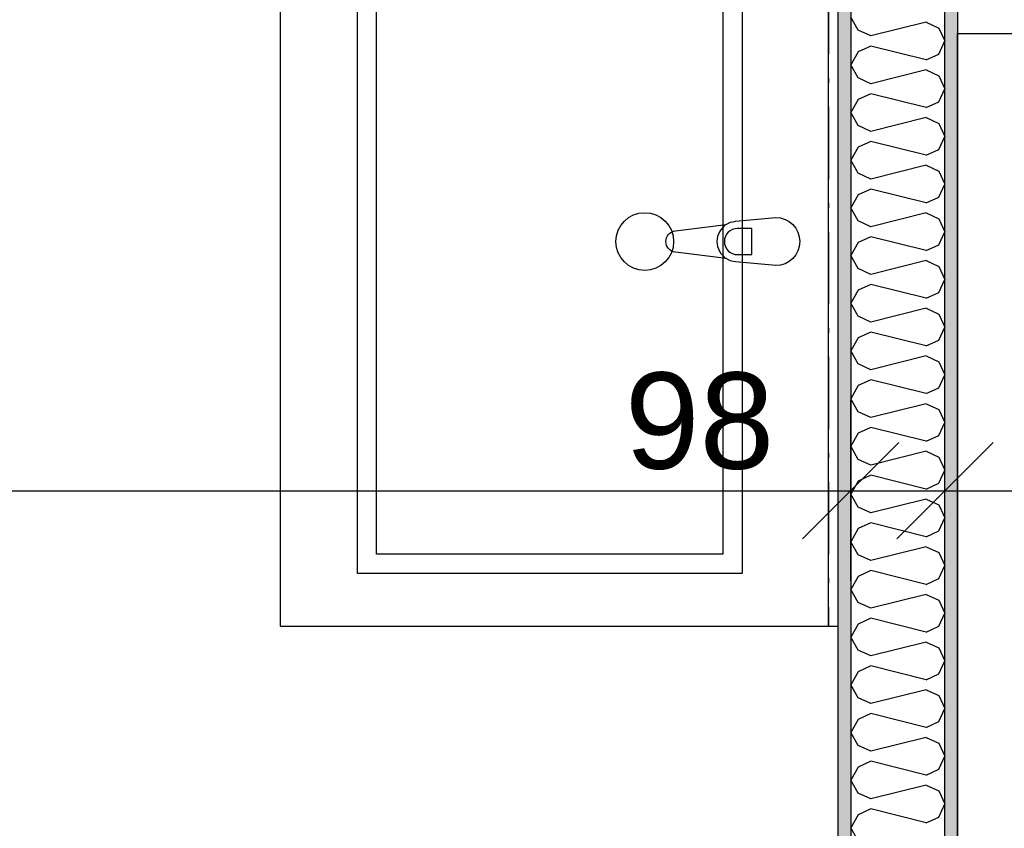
# Model space of a CAD drawing. Header units: millimetres. Extents: x -5000 to 341424, y -9235 to 550260.
# Tile 148 of 236: x 297075 to 298099, y 353092 to 353933. Entities that reach past the tile are written whole.
import ezdxf
from ezdxf.enums import TextEntityAlignment as Align

# ---------------------------------------------------------------- set-up
doc = ezdxf.new("R2010")
doc.units = ezdxf.units.MM
doc.header["$LTSCALE"] = 0.5
doc.header["$MEASUREMENT"] = 0
doc.linetypes.add('Over snittplan', pattern=[260, 150, -50, 10, -50])
doc.linetypes.add('PLINE', pattern=[0])
doc.layers.add('236- Innvendig kledning og overflate(Nye konstruksjoner)', color=7, linetype='Continuous', lineweight=0)
for name, color, linetype in [('242- Ikke-bærende innervegger (Skravur)(Nye konstruksjoner)', 7, 'Continuous'), ('242- Ikke-bærende innervegger(Nye konstruksjoner)', 7, 'Continuous'), ('25-- Dekker(Nye konstruksjoner)', 7, 'Continuous'), ('273- Kjøkkeninnredning(Nye konstruksjoner)', 7, 'Continuous'), ('842-M___1_50 Målsetting bygning(Nye konstruksjoner)', 7, 'Continuous'), ('862- M___Nettoareal(Nye konstruksjoner)', 7, 'Continuous'), ('862- M___Nettoareal(Polylinje)(Nye konstruksjoner)', 7, 'Continuous'), ('862- M___Nettoareal(Tekst)(Nye konstruksjoner)', 7, 'Continuous')]:
    doc.layers.add(name, color=color, linetype=linetype)
doc.styles.add('GENERATED_STYLE_1', font='txt')
doc.styles.add('GENERATED_STYLE_3', font='arial.ttf')
doc.dimstyles.new('GENERATED_STYLE__3', dxfattribs={"dimtxt": 100, "dimasz": 95, "dimexe": 0.18, "dimexo": 0.0625, "dimgap": 0, "dimtad": 1, "dimdec": 0, "dimzin": 0, "dimdsep": 46, "dimtxsty": 'GENERATED_STYLE_3', "dimblk": 'ARROWHEAD_6', "dimblk1": 'ARROWHEAD_6', "dimblk2": 'ARROWHEAD_6', "dimcen": 0.09, "dimse1": 1, "dimse2": 1, "dimclrd": 256, "dimclre": 256, "dimclrt": 256, "dimadec": 1, "dimazin": 0, "dimtfac": 1, "dimtdec": 4, "dimtmove": 2, "dimatfit": 3, "dimfxl": 1, "dimtolj": 1, "dimtzin": 0, "dimarcsym": 0})
doc.dimstyles.new('GENERATED_STYLE__4', dxfattribs={"dimtxt": 100, "dimasz": 95, "dimexe": 0.18, "dimexo": 0.0625, "dimgap": 0, "dimtad": 1, "dimdec": 0, "dimzin": 0, "dimdsep": 46, "dimtxsty": 'GENERATED_STYLE_3', "dimblk": 'ARROWHEAD_6', "dimblk1": 'ARROWHEAD_6', "dimblk2": 'ARROWHEAD_6', "dimcen": 0.09, "dimse1": 1, "dimse2": 1, "dimclrd": 256, "dimclre": 256, "dimclrt": 256, "dimadec": 1, "dimazin": 0, "dimtfac": 1, "dimtdec": 4, "dimtmove": 0, "dimatfit": 3, "dimfxl": 1, "dimtolj": 1, "dimtzin": 0, "dimarcsym": 0})
pattern_1 = [(0, (0, 0), (0, 43.30127), [0, -25]), (0, (12.5, 21.65), (0, 43.30127), [0, -25])]

# ---------------------------------------------------------------- blocks, each defined once
blk = doc.blocks.new('STUE__7', base_point=(299299.5, 355025.2))
at = {"layer": '862- M___Nettoareal(Polylinje)(Nye konstruksjoner)', "linetype": 'PLINE', "flags": 128}
blk.add_lwpolyline([(298050, 349780.7), (302741, 349780.7), (302741, 356380.7), (298050, 356380.7), (298050, 355490.7), (298050, 354480.7)], close=True, dxfattribs=at)
at = {"layer": '862- M___Nettoareal(Tekst)(Nye konstruksjoner)', "style": 'GENERATED_STYLE_1'}
for tag, p in [('DUMMY_861', (299523.6, 355213.4)), ('ROOM_NAME', (299075.4, 355163.6)), ('DUMMY_862', (299075.4, 355025.2))]:
    blk.add_attdef(tag, text='', height=100, dxfattribs=at).set_placement(p, align=Align.TOP_LEFT)
blk = doc.blocks.new('BAD__37', base_point=(296223.3, 353093.5))
at = {"layer": '862- M___Nettoareal(Polylinje)(Nye konstruksjoner)', "linetype": 'PLINE', "flags": 128}
blk.add_lwpolyline([(294722, 354256.6), (294722, 351276.6), (297926, 351276.6), (297926, 354256.6)], close=True, dxfattribs=at)
at = {"layer": '862- M___Nettoareal(Tekst)(Nye konstruksjoner)', "style": 'GENERATED_STYLE_1'}
for tag, p in [('DUMMY_861', (296420.6, 353281.7)), ('ROOM_NAME', (296026, 353230.2)), ('DUMMY_862', (296026, 353093.5))]:
    blk.add_attdef(tag, text='', height=100, dxfattribs=at).set_placement(p, align=Align.TOP_LEFT)
blk = doc.blocks.new('Baderomsinnredning[148]', base_point=(297346, 353302.1))
at = {"layer": '273- Kjøkkeninnredning(Nye konstruksjoner)', "linetype": 'PLINE'}
for p, q in [((297346, 353302.1), (297346, 354102.1)), ((297346, 354102.1), (297916, 354102.1)), ((297916, 353302.1), (297916, 354102.1)), ((297426, 353357.1), (297426, 354047.1)), ((297426, 354047.1), (297826, 354047.1)), ((297826, 354047.1), (297826, 353357.1)), ((297446, 353377.1), (297446, 354027.1)), ((297446, 354027.1), (297806, 354027.1)), ((297806, 354027.1), (297806, 353377.1)), ((297836.1, 353715.7), (297821.2, 353715.7)), ((297836.1, 353688.5), (297836.1, 353715.7)), ((297821.2, 353688.5), (297836.1, 353688.5)), ((297806, 353377.1), (297446, 353377.1)), ((297826, 353357.1), (297426, 353357.1)), ((297346, 353302.1), (297916, 353302.1))]:
    blk.add_line(p, q, dxfattribs=at)
at = {"layer": '273- Kjøkkeninnredning(Nye konstruksjoner)', "linetype": 'PLINE', "flags": 128}
blk.add_lwpolyline([(297861, 353677.1), (297819.1, 353681.1, -0.12102), (297809.5, 353684.4), (297756.6, 353691, -0.882566), (297756.6, 353713.2), (297809.5, 353719.9, -0.12102), (297819.1, 353723.1), (297861, 353727.1, -1)], format="xyb", close=True, dxfattribs=at)
at = {"layer": '273- Kjøkkeninnredning(Nye konstruksjoner)', "linetype": 'PLINE'}
blk.add_circle((297724.8, 353702.1), 30, dxfattribs=at)
for centre, radius, start, end in [((297821, 353702.1), 21.1, 122.771, 237.229), ((297821.2, 353702.1), 13.6, 90, 270)]:
    blk.add_arc(centre, radius, start, end, dxfattribs=at)
blk = doc.blocks.new('Speil[207]', base_point=(297916, 354102.1))
at = {"layer": '273- Kjøkkeninnredning(Nye konstruksjoner)', "linetype": 'Over snittplan'}
for p, q in [((297916, 354102.1), (297916, 353302.1)), ((297926, 354102.1), (297916, 354102.1)), ((297926, 353302.1), (297926, 354102.1)), ((297916, 353302.1), (297926, 353302.1))]:
    blk.add_line(p, q, dxfattribs=at)
at = {"layer": '273- Kjøkkeninnredning(Nye konstruksjoner)', "linetype": 'Over snittplan', "flags": 128}
blk.add_lwpolyline([(297916, 354102.1), (297916, 353302.1), (297926, 353302.1), (297926, 354102.1)], close=True, dxfattribs=at)
blk = doc.blocks.new('*X1334')
at = {"layer": '242- Ikke-bærende innervegger (Skravur)(Nye konstruksjoner)', "linetype": 'PLINE'}
for p, q in [((297946.6, 353921.8), (297939, 353935.3)), ((297959.8, 353915.8), (297946.6, 353921.8)), ((298017.3, 353930.1), (297959.8, 353915.8)), ((298017.3, 353930.1), (298030.6, 353924.1)), ((298030.6, 353924.1), (298037, 353910.6)), ((297959.8, 353905.3), (297946.6, 353899.3)), ((298017.3, 353891), (297959.8, 353905.3)), ((298030.6, 353897), (298037, 353910.6)), ((297946.6, 353899.3), (297939, 353885.8)), ((298017.3, 353891), (298030.6, 353897)), ((297946.6, 353872.2), (297939, 353885.8)), ((297959.8, 353866.2), (297946.6, 353872.2)), ((298017.3, 353880.6), (297959.8, 353866.2)), ((298017.3, 353880.6), (298030.6, 353874.5)), ((298030.6, 353874.5), (298037, 353861)), ((298030.6, 353847.4), (298037, 353861)), ((297959.8, 353855.8), (297946.6, 353849.7)), ((298017.3, 353841.4), (297959.8, 353855.8)), ((297946.6, 353849.7), (297939, 353836.2)), ((298017.3, 353841.4), (298030.6, 353847.4)), ((297946.6, 353822.7), (297939, 353836.2)), ((298017.3, 353831), (297959.8, 353816.6)), ((298017.3, 353831), (298030.6, 353824.9)), ((297959.8, 353816.6), (297946.6, 353822.7)), ((298030.6, 353824.9), (298037, 353811.4)), ((298030.6, 353797.9), (298037, 353811.4)), ((297946.6, 353800.2), (297939, 353786.6)), ((297959.8, 353806.2), (297946.6, 353800.2)), ((298017.3, 353791.8), (297959.8, 353806.2)), ((298017.3, 353791.8), (298030.6, 353797.9)), ((297946.6, 353773.1), (297939, 353786.6)), ((298017.3, 353781.4), (297959.8, 353767)), ((298017.3, 353781.4), (298030.6, 353775.4)), ((297959.8, 353767), (297946.6, 353773.1)), ((298030.6, 353775.4), (298037, 353761.8)), ((298030.6, 353748.3), (298037, 353761.8)), ((297946.6, 353750.6), (297939, 353737)), ((297959.8, 353756.6), (297946.6, 353750.6)), ((298017.3, 353742.2), (297959.8, 353756.6)), ((298017.3, 353742.2), (298030.6, 353748.3)), ((297946.6, 353723.5), (297939, 353737)), ((298017.3, 353731.8), (297959.8, 353717.5)), ((298017.3, 353731.8), (298030.6, 353725.8)), ((297959.8, 353717.5), (297946.6, 353723.5)), ((298030.6, 353725.8), (298037, 353712.3)), ((297959.8, 353707), (297946.6, 353701)), ((298017.3, 353692.7), (297959.8, 353707)), ((298030.6, 353698.7), (298037, 353712.3)), ((297946.6, 353701), (297939, 353687.5)), ((298017.3, 353692.7), (298030.6, 353698.7)), ((297946.6, 353673.9), (297939, 353687.5)), ((298017.3, 353682.3), (297959.8, 353667.9)), ((298017.3, 353682.3), (298030.6, 353676.2)), ((298030.6, 353676.2), (298037, 353662.7)), ((297959.8, 353667.9), (297946.6, 353673.9)), ((297959.8, 353657.5), (297946.6, 353651.4)), ((298017.3, 353643.1), (297959.8, 353657.5)), ((298030.6, 353649.1), (298037, 353662.7)), ((297946.6, 353651.4), (297939, 353637.9)), ((298017.3, 353643.1), (298030.6, 353649.1)), ((297946.6, 353624.4), (297939, 353637.9)), ((298017.3, 353632.7), (297959.8, 353618.3)), ((298017.3, 353632.7), (298030.6, 353626.6)), ((298030.6, 353626.6), (298037, 353613.1)), ((297959.8, 353618.3), (297946.6, 353624.4)), ((297959.8, 353607.9), (297946.6, 353601.9)), ((298017.3, 353593.5), (297959.8, 353607.9)), ((298030.6, 353599.6), (298037, 353613.1)), ((297946.6, 353601.9), (297939, 353588.3)), ((298017.3, 353593.5), (298030.6, 353599.6)), ((297946.6, 353574.8), (297939, 353588.3)), ((297959.8, 353568.7), (297946.6, 353574.8)), ((298017.3, 353583.1), (297959.8, 353568.7)), ((298017.3, 353583.1), (298030.6, 353577.1)), ((298030.6, 353577.1), (298037, 353563.5)), ((298030.6, 353550), (298037, 353563.5)), ((297959.8, 353558.3), (297946.6, 353552.3)), ((298017.3, 353544), (297959.8, 353558.3)), ((297946.6, 353552.3), (297939, 353538.7)), ((298017.3, 353544), (298030.6, 353550)), ((297946.6, 353525.2), (297939, 353538.7)), ((298017.3, 353533.5), (297959.8, 353519.2)), ((298017.3, 353533.5), (298030.6, 353527.5)), ((297959.8, 353519.2), (297946.6, 353525.2)), ((298030.6, 353527.5), (298037, 353514)), ((298030.6, 353500.4), (298037, 353514)), ((297946.6, 353502.7), (297939, 353489.2)), ((297959.8, 353508.7), (297946.6, 353502.7)), ((298017.3, 353494.4), (297959.8, 353508.7)), ((298017.3, 353494.4), (298030.6, 353500.4)), ((297946.6, 353475.6), (297939, 353489.2)), ((298017.3, 353484), (297959.8, 353469.6)), ((298017.3, 353484), (298030.6, 353477.9)), ((297959.8, 353469.6), (297946.6, 353475.6)), ((298030.6, 353477.9), (298037, 353464.4)), ((298030.6, 353450.8), (298037, 353464.4)), ((297946.6, 353453.1), (297939, 353439.6)), ((297959.8, 353459.2), (297946.6, 353453.1)), ((298017.3, 353444.8), (297959.8, 353459.2)), ((298017.3, 353444.8), (298030.6, 353450.8)), ((297946.6, 353426.1), (297939, 353439.6)), ((298017.3, 353434.4), (297959.8, 353420)), ((298017.3, 353434.4), (298030.6, 353428.3)), ((297959.8, 353420), (297946.6, 353426.1)), ((298030.6, 353428.3), (298037, 353414.8)), ((298030.6, 353401.3), (298037, 353414.8)), ((297946.6, 353403.6), (297939, 353390)), ((297959.8, 353409.6), (297946.6, 353403.6)), ((298017.3, 353395.2), (297959.8, 353409.6)), ((298017.3, 353395.2), (298030.6, 353401.3)), ((297946.6, 353376.5), (297939, 353390)), ((298017.3, 353384.8), (297959.8, 353370.4)), ((298017.3, 353384.8), (298030.6, 353378.8)), ((297959.8, 353370.4), (297946.6, 353376.5)), ((298030.6, 353378.8), (298037, 353365.2)), ((297959.8, 353360), (297946.6, 353354)), ((298017.3, 353345.7), (297959.8, 353360)), ((298030.6, 353351.7), (298037, 353365.2)), ((297946.6, 353354), (297939, 353340.4)), ((298017.3, 353345.7), (298030.6, 353351.7)), ((297946.6, 353326.9), (297939, 353340.4)), ((298017.3, 353335.2), (297959.8, 353320.9)), ((298017.3, 353335.2), (298030.6, 353329.2)), ((298030.6, 353329.2), (298037, 353315.7)), ((297959.8, 353320.9), (297946.6, 353326.9)), ((297959.8, 353310.5), (297946.6, 353304.4)), ((298017.3, 353296.1), (297959.8, 353310.5)), ((298030.6, 353302.1), (298037, 353315.7)), ((297946.6, 353304.4), (297939, 353290.9)), ((298017.3, 353296.1), (298030.6, 353302.1)), ((297946.6, 353277.3), (297939, 353290.9)), ((297959.8, 353271.3), (297946.6, 353277.3)), ((298017.3, 353285.7), (297959.8, 353271.3)), ((298017.3, 353285.7), (298030.6, 353279.6)), ((298030.6, 353279.6), (298037, 353266.1)), ((297959.8, 353260.9), (297946.6, 353254.8)), ((298017.3, 353246.5), (297959.8, 353260.9)), ((298030.6, 353252.5), (298037, 353266.1)), ((297946.6, 353254.8), (297939, 353241.3)), ((298017.3, 353246.5), (298030.6, 353252.5)), ((297946.6, 353227.8), (297939, 353241.3)), ((298017.3, 353236.1), (297959.8, 353221.7)), ((298017.3, 353236.1), (298030.6, 353230)), ((297959.8, 353221.7), (297946.6, 353227.8)), ((298030.6, 353230), (298037, 353216.5)), ((298030.6, 353203), (298037, 353216.5)), ((297946.6, 353205.3), (297939, 353191.7)), ((297959.8, 353211.3), (297946.6, 353205.3)), ((298017.3, 353196.9), (297959.8, 353211.3)), ((298017.3, 353196.9), (298030.6, 353203)), ((297946.6, 353178.2), (297939, 353191.7)), ((298017.3, 353186.5), (297959.8, 353172.1)), ((298017.3, 353186.5), (298030.6, 353180.5)), ((297959.8, 353172.1), (297946.6, 353178.2)), ((298030.6, 353180.5), (298037, 353166.9)), ((298030.6, 353153.4), (298037, 353166.9)), ((297946.6, 353155.7), (297939, 353142.1)), ((297959.8, 353161.7), (297946.6, 353155.7)), ((298017.3, 353147.4), (297959.8, 353161.7)), ((298017.3, 353147.4), (298030.6, 353153.4)), ((297946.6, 353128.6), (297939, 353142.1)), ((298017.3, 353136.9), (297959.8, 353122.6)), ((298017.3, 353136.9), (298030.6, 353130.9)), ((297959.8, 353122.6), (297946.6, 353128.6)), ((298030.6, 353130.9), (298037, 353117.4)), ((298030.6, 353103.8), (298037, 353117.4)), ((297946.6, 353106.1), (297939, 353092.6)), ((297959.8, 353112.2), (297946.6, 353106.1)), ((298017.3, 353097.8), (297959.8, 353112.2)), ((298017.3, 353097.8), (298030.6, 353103.8)), ((297946.6, 353079), (297939, 353092.6))]:
    blk.add_line(p, q, dxfattribs=at)
blk = doc.blocks.new('*D1460')
at = {"layer": '842-M___1_50 Målsetting bygning(Nye konstruksjoner)', "linetype": 'PLINE'}
for p, q in [((296849, 354319.6), (296949, 354219.6)), ((296992.7, 354269.6), (296805.2, 354269.6)), ((296899, 351263.6), (296899, 354269.6)), ((296849, 351313.6), (296949, 351213.6)), ((296992.7, 351263.6), (296805.2, 351263.6))]:
    blk.add_line(p, q, dxfattribs=at)
at = {"layer": '842-M___1_50 Målsetting bygning(Nye konstruksjoner)', "char_height": 100, "attachment_point": 7, "rotation": 90, "style": 'GENERATED_STYLE_3'}
for s, insert in [('\\A1;{\\pql;\\fArial|b0|i0|c0|p0;\\W1.000000;98}', (296848.2, 354095.7)), ('\\A1;{\\pql;\\fArial|b0|i0|c0|p0;\\W1.000000;3\xa0006}', (296879, 352595.1))]:
    blk.add_mtext(s, dxfattribs=dict(at, insert=insert))
blk = doc.blocks.new('ARROWHEAD_6')
at = {"linetype": 'Continuous'}
for p, q in [((-0.5, -0.5), (0.5, 0.5)), ((0, 0), (-1, 0))]:
    blk.add_line(p, q, dxfattribs=at)
blk = doc.blocks.new('*D1464')
at = {"layer": '842-M___1_50 Målsetting bygning(Nye konstruksjoner)', "linetype": 'PLINE'}
for p, q in [((294709, 355955), (294709, 356142.5)), ((294759, 356098.7), (294659, 355998.7)), ((297827, 356098.7), (297727, 355998.7)), ((294611, 356048.7), (294709, 356048.7)), ((294709, 356048.7), (297777, 356048.7))]:
    blk.add_line(p, q, dxfattribs=at)
at = {"layer": '842-M___1_50 Målsetting bygning(Nye konstruksjoner)', "char_height": 100, "attachment_point": 7, "rotation": 360, "style": 'GENERATED_STYLE_3'}
for s, insert in [('\\A1;{\\pql;\\fArial|b0|i0|c0|p0;\\W1.000000;98}', (294722.3, 356070.2)), ('\\A1;{\\pql;\\fArial|b0|i0|c0|p0;\\W1.000000;3\xa0068}', (296071.4, 356068.7))]:
    blk.add_mtext(s, dxfattribs=dict(at, insert=insert))
blk = doc.blocks.new('*D1465')
at = {"layer": '842-M___1_50 Målsetting bygning(Nye konstruksjoner)', "linetype": 'PLINE'}
for p, q in [((297777, 355955), (297777, 356142.5)), ((298037, 355955), (298037, 356142.5)), ((297827, 356098.7), (297727, 355998.7)), ((297987, 355998.7), (298087, 356098.7)), ((294709, 356048.7), (297777, 356048.7)), ((297777, 356048.7), (298037, 356048.7)), ((298037, 356048.7), (298112, 356048.7))]:
    blk.add_line(p, q, dxfattribs=at)
at = {"layer": '842-M___1_50 Målsetting bygning(Nye konstruksjoner)', "insert": (297798.8, 356087.3), "char_height": 100, "attachment_point": 7, "rotation": 360, "style": 'GENERATED_STYLE_3'}
blk.add_mtext('\\A1;{\\pql;\\fArial|b0|i0|c0|p0;\\W1.000000;260}', dxfattribs=at)
blk = doc.blocks.new('*D1517')
at = {"layer": '842-M___1_50 Målsetting bygning(Nye konstruksjoner)', "linetype": 'PLINE'}
for p, q in [((294611, 353349.3), (294611, 353536.8)), ((294709, 353349.3), (294709, 353536.8)), ((294661, 353493), (294561, 353393)), ((294759, 353493), (294659, 353393)), ((294536, 353443), (294611, 353443)), ((294611, 353443), (294709, 353443)), ((294709, 353443), (297939, 353443))]:
    blk.add_line(p, q, dxfattribs=at)
blk = doc.blocks.new('*D1518')
at = {"layer": '842-M___1_50 Målsetting bygning(Nye konstruksjoner)', "linetype": 'PLINE'}
for p, q in [((294709, 353349.3), (294709, 353536.8)), ((297939, 353349.3), (297939, 353536.8)), ((294759, 353493), (294659, 353393)), ((297989, 353493), (297889, 353393)), ((294709, 353443), (297939, 353443)), ((297939, 353443), (298037, 353443))]:
    blk.add_line(p, q, dxfattribs=at)
at = {"layer": '842-M___1_50 Målsetting bygning(Nye konstruksjoner)', "char_height": 100, "attachment_point": 7, "rotation": 360, "style": 'GENERATED_STYLE_3'}
for s, insert in [('\\A1;{\\pql;\\fArial|b0|i0|c0|p0;\\W1.000000;98}', (294751.4, 353463)), ('\\A1;{\\pql;\\fArial|b0|i0|c0|p0;\\W1.000000;3\xa0230}', (296152.4, 353463)), ('\\A1;{\\pql;\\fArial|b0|i0|c0|p0;\\W1.000000;98}', (297704.1, 353464.5))]:
    blk.add_mtext(s, dxfattribs=dict(at, insert=insert))
blk = doc.blocks.new('*D1519')
at = {"layer": '842-M___1_50 Målsetting bygning(Nye konstruksjoner)', "linetype": 'PLINE'}
for p, q in [((297939, 353349.3), (297939, 353536.8)), ((298037, 353349.3), (298037, 353536.8)), ((297989, 353493), (297889, 353393)), ((298087, 353493), (297987, 353393)), ((297939, 353443), (298037, 353443))]:
    blk.add_line(p, q, dxfattribs=at)
blk = doc.blocks.new('*D1520')
at = {"layer": '842-M___1_50 Målsetting bygning(Nye konstruksjoner)', "linetype": 'PLINE'}
for p, q in [((298037, 353349.3), (298037, 353536.8)), ((302741, 353349.3), (302741, 353536.8)), ((298087, 353493), (297987, 353393)), ((302691, 353393), (302791, 353493)), ((297939, 353443), (298037, 353443)), ((298037, 353443), (302741, 353443)), ((302741, 353443), (302816, 353443))]:
    blk.add_line(p, q, dxfattribs=at)
at = {"layer": '842-M___1_50 Målsetting bygning(Nye konstruksjoner)', "insert": (300217.4, 353463), "char_height": 100, "attachment_point": 7, "rotation": 360, "style": 'GENERATED_STYLE_3'}
blk.add_mtext('\\A1;{\\pql;\\fArial|b0|i0|c0|p0;\\W1.000000;4\xa0704}', dxfattribs=at)

msp = doc.modelspace()

# ---------------------------------------------------------------- hatches: boundary and pattern name
at = {"layer": '242- Ikke-bærende innervegger (Skravur)(Nye konstruksjoner)', "linetype": 'Continuous'}
h = msp.add_hatch(dxfattribs=at)
h.set_pattern_fill('Prikker_tett', color=256, style=0, pattern_type=2)
h.set_pattern_definition(pattern_1)
h.paths.add_polyline_path([(298037, 351065.7), (298050, 351065.7), (298050, 354367.6), (298037, 354367.6)])
h = msp.add_hatch(dxfattribs=at)
h.set_pattern_fill('Prikker_tett', color=256, style=0, pattern_type=2)
h.set_pattern_definition(pattern_1)
h.paths.add_polyline_path([(297939, 351276.6), (297939, 354256.6), (297926, 354256.6), (297926, 351276.6)])

# ---------------------------------------------------------------- linework, layer by layer
at = {"layer": '236- Innvendig kledning og overflate(Nye konstruksjoner)', "linetype": 'PLINE', "flags": 128}
for points in [[(298050, 351065.7), (298050, 354367.6)], [(297926, 354256.6), (297926, 351276.6)]]:
    msp.add_lwpolyline(points, dxfattribs=at)
at = {"layer": '242- Ikke-bærende innervegger(Nye konstruksjoner)', "linetype": 'PLINE'}
for p, q in [((298037, 351263.6), (298037, 354269.6)), ((297939, 354256.6), (297939, 351263.6))]:
    msp.add_line(p, q, dxfattribs=at)
at = {"layer": '25-- Dekker(Nye konstruksjoner)', "linetype": 'PLINE', "flags": 128}
msp.add_lwpolyline([(298450, 353918.5), (298450, 351518.5), (298050, 351518.5), (298050, 353918.5)], close=True, dxfattribs=at)

# ---------------------------------------------------------------- block references
at = {"layer": '242- Ikke-bærende innervegger(Nye konstruksjoner)'}
msp.add_blockref('*X1334', (0, 0), dxfattribs=at)
at = {"layer": '273- Kjøkkeninnredning(Nye konstruksjoner)', "linetype": 'PLINE'}
msp.add_blockref('Baderomsinnredning[148]', (297346, 353302.1), dxfattribs=at)
at = {"layer": '273- Kjøkkeninnredning(Nye konstruksjoner)', "linetype": 'Over snittplan'}
msp.add_blockref('Speil[207]', (297916, 354102.1), dxfattribs=at)
at = {"layer": '862- M___Nettoareal(Nye konstruksjoner)', "linetype": 'Continuous'}
for name, p in [('STUE__7', (299299.5, 355025.2)), ('BAD__37', (296223.3, 353093.5))]:
    msp.add_blockref(name, p, dxfattribs=at)

# ---------------------------------------------------------------- dimensions: what is measured, and where the dimension line sits
at = {"layer": '842-M___1_50 Målsetting bygning(Nye konstruksjoner)', "linetype": 'Continuous'}
for base, p1, p2, angle, dimstyle, picture, middle, turn in [((297777, 356048.7), (294709, 353822.2), (297777, 356380.7), 360, 'GENERATED_STYLE__4', '*D1464', (296243, 356118.7), 360), ((298037, 356048.7), (297777, 356380.7), (298037, 352074.2), 360, 'GENERATED_STYLE__3', '*D1465', (297912.9, 356137.3), 360), ((296899, 354269.6), (297939, 351263.6), (297939, 354269.6), 90, 'GENERATED_STYLE__4', '*D1460', (296829, 352766.6), 90), ((294709, 353443), (294611, 353766.7), (294709, 353822.2), 360, 'GENERATED_STYLE__3', '*D1517', (294827.5, 353513), 360), ((297939, 353443), (294709, 353822.2), (297939, 352025.2), 360, 'GENERATED_STYLE__4', '*D1518', (296323.9, 353513), 360), ((302741, 353443), (298037, 352074.2), (302741, 353753.8), 360, 'GENERATED_STYLE__4', '*D1520', (300388.9, 353513), 360), ((298037, 353443), (297939, 352025.2), (298037, 352074.2), 360, 'GENERATED_STYLE__3', '*D1519', (297780.2, 353514.5), 360)]:
    dim = msp.add_linear_dim(base=base, p1=p1, p2=p2, angle=angle, dimstyle=dimstyle, dxfattribs=at)
    dim.commit()
    dim.dimension.update_dxf_attribs({"geometry": picture, "text_midpoint": middle, "dimtype": 160, "text_rotation": turn})

doc.saveas('drawing.dxf')
